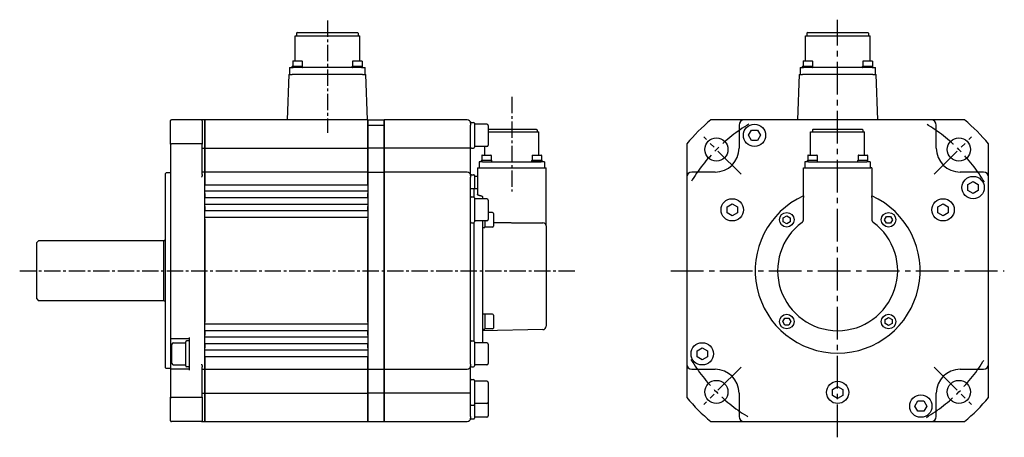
# Model space of a CAD drawing. Header units: millimetres. Extents: x 45099 to 46082, y 16820 to 17064.
# Tile 2 of 2: x 45507 to 46082, y 16820 to 17064. Entities that reach past the tile are written whole.
import ezdxf

# ---------------------------------------------------------------- set-up
doc = ezdxf.new("R2010")
doc.units = ezdxf.units.MM
doc.linetypes.add('CENTER2', pattern=[28.575, 19.05, -3.175, 3.175, -3.175])
doc.layers.add('Center', color=1, linetype='CENTER2')

msp = doc.modelspace()

# ---------------------------------------------------------------- linework, layer by layer
for p, q in [((45669.29, 17056.51), (45668.79, 17056.01)), ((45668.79, 17056.01), (45668.79, 17054.51)), ((45669.29, 17056.51), (45704.29, 17056.51)), ((45704.29, 17056.51), (45704.79, 17056.01)), ((45704.79, 17056.01), (45704.79, 17054.51)), ((45966.95, 17056.51), (45966.45, 17056.01)), ((45966.45, 17056.01), (45966.45, 17054.51)), ((45966.95, 17056.51), (46001.95, 17056.51)), ((46001.95, 17056.51), (46002.45, 17056.01)), ((46002.45, 17056.01), (46002.45, 17054.51)), ((45667.94, 17054.51), (45705.64, 17054.51)), ((45667.94, 17039.86), (45667.94, 17054.51)), ((45705.64, 17039.86), (45705.64, 17054.51)), ((45965.6, 17054.51), (46003.3, 17054.51)), ((45965.6, 17039.86), (45965.6, 17054.51)), ((46003.3, 17039.86), (46003.3, 17054.51)), ((45666.58, 17039.66), (45666.58, 17036.86)), ((45666.78, 17039.86), (45671.88, 17039.86)), ((45672.08, 17039.66), (45672.08, 17036.86)), ((45701.5, 17039.66), (45701.5, 17036.86)), ((45701.7, 17039.86), (45706.8, 17039.86)), ((45707, 17039.66), (45707, 17036.86)), ((45964.24, 17039.66), (45964.24, 17036.86)), ((45964.44, 17039.86), (45969.54, 17039.86)), ((45969.74, 17039.66), (45969.74, 17036.86)), ((45999.16, 17039.66), (45999.16, 17036.86)), ((45999.36, 17039.86), (46004.46, 17039.86)), ((46004.66, 17039.66), (46004.66, 17036.86)), ((45664.79, 17036.01), (45666.79, 17036.01)), ((45664.79, 17036.01), (45664.79, 17032.01)), ((45666.33, 17036.21), (45666.33, 17036.66)), ((45666.53, 17036.86), (45672.13, 17036.86)), ((45706.79, 17036.01), (45666.79, 17036.01)), ((45672.33, 17036.21), (45672.33, 17036.66)), ((45701.25, 17036.21), (45701.25, 17036.66)), ((45701.45, 17036.86), (45707.05, 17036.86)), ((45706.79, 17036.01), (45708.79, 17036.01)), ((45707.25, 17036.21), (45707.25, 17036.66)), ((45708.79, 17032.01), (45708.79, 17036.01)), ((45962.45, 17036.01), (45964.45, 17036.01)), ((45962.45, 17036.01), (45962.45, 17032.01)), ((45963.99, 17036.21), (45963.99, 17036.66)), ((45964.19, 17036.86), (45969.79, 17036.86)), ((46004.45, 17036.01), (45964.45, 17036.01)), ((45969.99, 17036.21), (45969.99, 17036.66)), ((45998.91, 17036.21), (45998.91, 17036.66)), ((45999.11, 17036.86), (46004.71, 17036.86)), ((46004.45, 17036.01), (46006.45, 17036.01)), ((46004.91, 17036.21), (46004.91, 17036.66)), ((46006.45, 17032.01), (46006.45, 17036.01)), ((45664.29, 17032.01), (45663.36, 17005.51)), ((45664.29, 17032.01), (45666.29, 17032.01)), ((45707.29, 17032.01), (45666.29, 17032.01)), ((45707.29, 17032.01), (45709.29, 17032.01)), ((45710.22, 17005.51), (45709.29, 17032.01)), ((45961.95, 17032.01), (45961.02, 17005.51)), ((45961.95, 17032.01), (45963.95, 17032.01)), ((46004.95, 17032.01), (45963.95, 17032.01)), ((46004.95, 17032.01), (46006.95, 17032.01)), ((46007.88, 17005.51), (46006.95, 17032.01)), ((45595.35, 16991.36), (45595.35, 17005.01)), ((45613.35, 17005.51), (45595.85, 17005.51)), ((45615.35, 17005.51), (45613.35, 17005.51)), ((45613.85, 17005.01), (45613.85, 16991.36)), ((45615.35, 17005.51), (45615.35, 17002.51)), ((45615.35, 17002.51), (45615.35, 17005.51)), ((45710.35, 17005.51), (45615.35, 17005.51)), ((45710.35, 17005.51), (45710.35, 17002.51)), ((45710.35, 17002.51), (45710.35, 17005.51)), ((45710.35, 17005.51), (45719.85, 17005.51)), ((45719.85, 17005.51), (45719.85, 17002.51)), ((45768.35, 17005.51), (45719.85, 17005.51)), ((45719.85, 17002.51), (45719.85, 17005.51)), ((45770.85, 17004.01), (45772.05, 17004.01)), ((45929.91, 17005.51), (45910.37, 17005.51)), ((46038.91, 17005.51), (45929.91, 17005.51)), ((46058.44, 17005.51), (46038.91, 17005.51)), ((45615.35, 16989.01), (45615.35, 17002.51)), ((45615.35, 17002.51), (45615.35, 16989.01)), ((45710.35, 16989.01), (45710.35, 17002.51)), ((45710.35, 17002.51), (45719.85, 17002.51)), ((45710.35, 17002.51), (45710.35, 16989.01)), ((45719.85, 16989.01), (45719.85, 17002.51)), ((45719.85, 17002.51), (45719.85, 16989.01)), ((45770.35, 17003.51), (45770.35, 17002.51)), ((45770.35, 16989.01), (45770.35, 17002.51)), ((45772.55, 17003.51), (45772.55, 16989.51)), ((45779.75, 17003.01), (45772.55, 17003.01)), ((45780.55, 17002.21), (45780.55, 16990.81)), ((45780.55, 17000.11), (45808.6, 17000.11)), ((45780.55, 16998.51), (45810.1, 16998.51)), ((45808.6, 17000.11), (45809.1, 16999.61)), ((45809.1, 16999.61), (45809.1, 16998.51)), ((45810.1, 16984.96), (45810.1, 16998.51)), ((45926.91, 17002.51), (45926.91, 16989.01)), ((45932.44, 16996.51), (45934.18, 16999.51)), ((45934.18, 16999.51), (45937.64, 16999.51)), ((45937.64, 16999.51), (45939.37, 16996.51)), ((45968.66, 16998.51), (46000.16, 16998.51)), ((45968.66, 16984.96), (45968.66, 16998.51)), ((45970.16, 17000.11), (45969.66, 16999.61)), ((45969.66, 16999.61), (45969.66, 16998.51)), ((45970.16, 17000.11), (45998.66, 17000.11)), ((45998.66, 17000.11), (45999.16, 16999.61)), ((45999.16, 16999.61), (45999.16, 16998.51)), ((46000.16, 16984.96), (46000.16, 16998.51)), ((46041.91, 16989.01), (46041.91, 17002.51)), ((45934.18, 16993.51), (45932.44, 16996.51)), ((45937.64, 16993.51), (45934.18, 16993.51)), ((45939.37, 16996.51), (45937.64, 16993.51)), ((45595.35, 16991.36), (45595.35, 16878.51)), ((45613.35, 16991.54), (45595.85, 16991.54)), ((45613.85, 16973.67), (45613.85, 16991.36)), ((45613.85, 16989.01), (45615.35, 16989.01)), ((45615.35, 16975.01), (45615.35, 16989.01)), ((45615.35, 16989.01), (45615.35, 16975.01)), ((45615.35, 16989.01), (45710.35, 16989.01)), ((45710.35, 16975.01), (45710.35, 16989.01)), ((45710.35, 16989.01), (45710.35, 16975.01)), ((45719.85, 16989.01), (45710.35, 16989.01)), ((45719.85, 16975.01), (45719.85, 16989.01)), ((45768.35, 16989.01), (45719.85, 16989.01)), ((45719.85, 16989.01), (45719.85, 16975.01)), ((45770.35, 16989.01), (45768.35, 16989.01)), ((45770.35, 16973.01), (45770.35, 16989.01)), ((45770.85, 16989.01), (45772.05, 16989.01)), ((45779.75, 16990.01), (45772.55, 16990.01)), ((45778.6, 16984.96), (45778.6, 16990.01)), ((45896.41, 16991.54), (45896.41, 16972.01)), ((46072.41, 16972.01), (46072.41, 16991.54)), ((45777.3, 16981.11), (45775.3, 16981.11)), ((45775.3, 16981.11), (45775.3, 16977.51)), ((45776.67, 16981.31), (45776.67, 16981.76)), ((45776.87, 16981.96), (45782.47, 16981.96)), ((45776.92, 16984.76), (45776.92, 16981.96)), ((45777.12, 16984.96), (45782.22, 16984.96)), ((45777.3, 16981.11), (45811.4, 16981.11)), ((45782.42, 16984.76), (45782.42, 16981.96)), ((45782.67, 16981.31), (45782.67, 16981.76)), ((45812.03, 16981.76), (45806.03, 16981.76)), ((45806.03, 16981.31), (45806.03, 16981.76)), ((45806.03, 16981.31), (45812.03, 16981.31)), ((45806.23, 16981.96), (45811.83, 16981.96)), ((45811.78, 16984.76), (45806.28, 16984.76)), ((45806.28, 16984.76), (45806.28, 16981.96)), ((45806.48, 16984.96), (45811.58, 16984.96)), ((45813.4, 16981.11), (45811.4, 16981.11)), ((45811.78, 16984.76), (45811.78, 16981.96)), ((45812.03, 16981.31), (45812.03, 16981.76)), ((45813.4, 16981.11), (45813.4, 16977.51)), ((45967.36, 16981.11), (45965.36, 16981.11)), ((45965.36, 16981.11), (45965.36, 16977.51)), ((45966.73, 16981.31), (45966.73, 16981.76)), ((45966.93, 16981.96), (45972.53, 16981.96)), ((45966.98, 16984.76), (45966.98, 16981.96)), ((45967.18, 16984.96), (45972.28, 16984.96)), ((45967.36, 16981.11), (46001.46, 16981.11)), ((45972.48, 16984.76), (45972.48, 16981.96)), ((45972.73, 16981.31), (45972.73, 16981.76)), ((45996.09, 16981.31), (45996.09, 16981.76)), ((45996.29, 16981.96), (46001.89, 16981.96)), ((45996.34, 16984.76), (45996.34, 16981.96)), ((45996.54, 16984.96), (46001.64, 16984.96)), ((46003.46, 16981.11), (46001.46, 16981.11)), ((46001.84, 16984.76), (46001.84, 16981.96)), ((46002.09, 16981.31), (46002.09, 16981.76)), ((46003.46, 16981.11), (46003.46, 16977.51)), ((45774.35, 16977.51), (45776.38, 16977.51)), ((45774.35, 16977.51), (45774.35, 16962.06)), ((45776.38, 16977.51), (45812.38, 16977.51)), ((45812.38, 16977.51), (45814.35, 16977.51)), ((45814.35, 16946.99), (45814.35, 16977.51)), ((45964.44, 16977.51), (45964.44, 16977.51)), ((45964.44, 16961.24), (45964.44, 16977.51)), ((45964.44, 16977.51), (45965.07, 16977.51)), ((45965.07, 16977.51), (45967.07, 16977.51)), ((45967.07, 16977.51), (46001.74, 16977.51)), ((46001.74, 16977.51), (46003.74, 16977.51)), ((46004.37, 16977.51), (46003.74, 16977.51)), ((46004.37, 16977.51), (46004.37, 16977.51)), ((46004.37, 16977.51), (46004.37, 16961.24)), ((45592.35, 16974.16), (45592.85, 16974.66)), ((45592.35, 16860.86), (45592.35, 16974.16)), ((45595.35, 16974.66), (45592.85, 16974.66)), ((45615.35, 16975.01), (45613.85, 16975.01)), ((45615.35, 16975.01), (45615.35, 16972.01)), ((45615.35, 16972.01), (45615.35, 16975.01)), ((45710.35, 16975.01), (45615.35, 16975.01)), ((45615.35, 16863.01), (45615.35, 16972.01)), ((45615.35, 16972.01), (45615.35, 16967.49)), ((45710.35, 16975.01), (45710.35, 16972.01)), ((45710.35, 16972.01), (45710.35, 16975.01)), ((45710.35, 16975.01), (45719.85, 16975.01)), ((45710.35, 16967.49), (45710.35, 16972.01)), ((45710.35, 16972.01), (45710.35, 16863.01)), ((45719.85, 16975.01), (45719.85, 16972.01)), ((45768.35, 16975.01), (45719.85, 16975.01)), ((45719.85, 16972.01), (45719.85, 16975.01)), ((45719.85, 16863.01), (45719.85, 16972.01)), ((45719.85, 16972.01), (45719.85, 16863.01)), ((45770.35, 16973.01), (45770.35, 16972.01)), ((45770.35, 16863.01), (45770.35, 16972.01)), ((45770.85, 16973.51), (45772.05, 16973.51)), ((45772.55, 16973.01), (45772.55, 16965.51)), ((45774.35, 16972.51), (45772.55, 16972.51)), ((45896.41, 16972.01), (45896.41, 16863.01)), ((45912.91, 16975.01), (45899.41, 16975.01)), ((46069.41, 16975.01), (46055.91, 16975.01)), ((46060.41, 16967.74), (46063.41, 16969.47)), ((46063.41, 16969.47), (46066.41, 16967.74)), ((46072.41, 16863.01), (46072.41, 16972.01)), ((45710.35, 16967.49), (45615.35, 16967.49)), ((45710.35, 16963.88), (45615.35, 16963.88)), ((45770.35, 16965.41), (45772.35, 16965.41)), ((45772.35, 16965.51), (45774.35, 16965.54)), ((45772.35, 16960.41), (45772.35, 16965.51)), ((46060.41, 16964.28), (46060.41, 16967.74)), ((46063.41, 16962.55), (46060.41, 16964.28)), ((46066.41, 16964.28), (46063.41, 16962.55)), ((46066.41, 16967.74), (46066.41, 16964.28)), ((45615.35, 16962.53), (45615.35, 16959.99)), ((45710.35, 16959.99), (45615.35, 16959.99)), ((45710.35, 16959.99), (45710.35, 16962.53)), ((45770.85, 16960.51), (45772.05, 16960.51)), ((45772.55, 16960.01), (45772.55, 16946.01)), ((45779.75, 16959.51), (45772.55, 16959.51)), ((45777.35, 16960.14), (45777.35, 16959.51)), ((45780.55, 16958.71), (45780.55, 16947.31)), ((45964.44, 16961.24), (45964.44, 16961.24)), ((45964.46, 16947.3), (45964.46, 16960.14)), ((46004.36, 16960.14), (46004.36, 16947.3)), ((46004.37, 16961.24), (46004.37, 16961.24)), ((45710.35, 16956.09), (45615.35, 16956.09)), ((45615.35, 16955.03), (45615.35, 16952.49)), ((45710.35, 16952.49), (45615.35, 16952.49)), ((45710.35, 16952.49), (45710.35, 16955.03)), ((45919.92, 16954.74), (45922.92, 16956.47)), ((45919.92, 16951.28), (45919.92, 16954.74)), ((45922.92, 16956.47), (45925.92, 16954.74)), ((45925.92, 16954.74), (45925.92, 16951.28)), ((46042.9, 16954.74), (46045.9, 16956.47)), ((46042.9, 16951.28), (46042.9, 16954.74)), ((46045.9, 16956.47), (46048.9, 16954.74)), ((46048.9, 16954.74), (46048.9, 16951.28)), ((45710.35, 16948.51), (45615.35, 16948.51)), ((45615.35, 16947.53), (45615.35, 16887.49)), ((45710.35, 16887.49), (45710.35, 16947.53)), ((45779.75, 16946.51), (45772.55, 16946.51)), ((45777.35, 16946.51), (45777.35, 16875.51)), ((45778.7, 16946.51), (45778.7, 16942.96)), ((45783.2, 16951.46), (45780.55, 16951.46)), ((45783.7, 16950.96), (45783.7, 16943.46)), ((45814.35, 16943.75), (45814.35, 16946.99)), ((45922.92, 16949.55), (45919.92, 16951.28)), ((45925.92, 16951.28), (45922.92, 16949.55)), ((45952.71, 16948.36), (45954.71, 16949.52)), ((45952.71, 16946.05), (45952.71, 16948.36)), ((45954.71, 16949.52), (45956.71, 16948.36)), ((45956.71, 16948.36), (45956.71, 16946.05)), ((46011.8, 16947.21), (46012.95, 16949.21)), ((46012.95, 16945.21), (46011.8, 16947.21)), ((46012.95, 16949.21), (46015.26, 16949.21)), ((46015.26, 16949.21), (46016.42, 16947.21)), ((46016.42, 16947.21), (46015.26, 16945.21)), ((46045.9, 16949.55), (46042.9, 16951.28)), ((46048.9, 16951.28), (46045.9, 16949.55)), ((45770.85, 16945.51), (45772.05, 16945.51)), ((45772.35, 16876.41), (45772.35, 16945.61)), ((45777.65, 16942.71), (45778.4, 16942.71)), ((45783.2, 16942.96), (45778.7, 16942.96)), ((45814.35, 16943.75), (45814.35, 16885.12)), ((45954.71, 16944.9), (45952.71, 16946.05)), ((45956.71, 16946.05), (45954.71, 16944.9)), ((46015.26, 16945.21), (46012.95, 16945.21)), ((45517.35, 16934.01), (45518.35, 16935.01)), ((45591.35, 16935.01), (45518.35, 16935.01)), ((45591.35, 16900.01), (45591.35, 16935.01)), ((45517.35, 16901.01), (45517.35, 16934.01)), ((45517.35, 16901.01), (45518.35, 16900.01)), ((45591.35, 16900.01), (45518.35, 16900.01)), ((45777.65, 16892.31), (45778.4, 16892.31)), ((45778.7, 16892.06), (45778.7, 16883.56)), ((45783.2, 16892.06), (45778.7, 16892.06)), ((45783.7, 16891.56), (45783.7, 16884.06)), ((45952.4, 16887.81), (45953.55, 16889.81)), ((45953.55, 16889.81), (45955.86, 16889.81)), ((45955.86, 16889.81), (45957.02, 16887.81)), ((46012.11, 16888.97), (46014.11, 16890.12)), ((46014.11, 16890.12), (46016.11, 16888.97)), ((45615.35, 16886.5), (45710.35, 16886.5)), ((45777.65, 16883.31), (45778.4, 16883.31)), ((45783.2, 16883.56), (45778.7, 16883.56)), ((45953.55, 16885.81), (45952.4, 16887.81)), ((45955.86, 16885.81), (45953.55, 16885.81)), ((45957.02, 16887.81), (45955.86, 16885.81)), ((46012.11, 16886.66), (46012.11, 16888.97)), ((46014.11, 16885.5), (46012.11, 16886.66)), ((46016.11, 16886.66), (46014.11, 16885.5)), ((46016.11, 16888.97), (46016.11, 16886.66)), ((45595.35, 16878.51), (45595.35, 16859.51)), ((45595.85, 16878.01), (45606.35, 16878.01)), ((45606.35, 16859.51), (45606.35, 16878.51)), ((45615.35, 16882.53), (45615.35, 16879.99)), ((45615.35, 16882.53), (45710.35, 16882.53)), ((45615.35, 16878.93), (45710.35, 16878.93)), ((45710.35, 16879.99), (45710.35, 16882.53)), ((45812.38, 16883.12), (45777.35, 16882.51)), ((45596.15, 16863.31), (45596.15, 16874.71)), ((45596.95, 16875.51), (45604.15, 16875.51)), ((45604.15, 16862.01), (45604.15, 16876.01)), ((45605.85, 16876.51), (45604.65, 16876.51)), ((45615.35, 16875.03), (45615.35, 16872.49)), ((45615.35, 16875.03), (45710.35, 16875.03)), ((45710.35, 16872.49), (45710.35, 16875.03)), ((45770.85, 16876.51), (45772.05, 16876.51)), ((45772.55, 16876.01), (45772.55, 16862.01)), ((45779.75, 16875.51), (45772.55, 16875.51)), ((45780.55, 16874.71), (45780.55, 16863.31)), ((45902.41, 16870.74), (45905.41, 16872.47)), ((45905.41, 16872.47), (45908.41, 16870.74)), ((45615.35, 16871.42), (45710.35, 16871.42)), ((45615.35, 16867.53), (45615.35, 16863.01)), ((45615.35, 16867.53), (45710.35, 16867.53)), ((45710.35, 16863.01), (45710.35, 16867.53)), ((45902.41, 16867.28), (45902.41, 16870.74)), ((45905.41, 16865.55), (45902.41, 16867.28)), ((45908.41, 16867.28), (45905.41, 16865.55)), ((45908.41, 16870.74), (45908.41, 16867.28)), ((45592.35, 16860.86), (45592.85, 16860.36)), ((45595.35, 16860.36), (45592.85, 16860.36)), ((45596.95, 16862.51), (45604.15, 16862.51)), ((45605.85, 16861.51), (45604.65, 16861.51)), ((45613.85, 16843.66), (45613.85, 16861.35)), ((45615.35, 16863.01), (45615.35, 16860.01)), ((45615.35, 16860.01), (45615.35, 16863.01)), ((45710.35, 16863.01), (45710.35, 16860.01)), ((45710.35, 16860.01), (45710.35, 16863.01)), ((45719.85, 16863.01), (45719.85, 16860.01)), ((45719.85, 16860.01), (45719.85, 16863.01)), ((45770.35, 16863.01), (45770.35, 16862.01)), ((45770.35, 16846.01), (45770.35, 16862.01)), ((45770.85, 16861.51), (45772.05, 16861.51)), ((45779.75, 16862.51), (45772.55, 16862.51)), ((45896.41, 16863.01), (45896.41, 16843.48)), ((46072.41, 16843.48), (46072.41, 16863.01)), ((45595.35, 16859.51), (45595.35, 16843.66)), ((45606.35, 16860.01), (45595.85, 16860.01)), ((45613.85, 16860.01), (45615.35, 16860.01)), ((45615.35, 16846.01), (45615.35, 16860.01)), ((45615.35, 16860.01), (45710.35, 16860.01)), ((45615.35, 16860.01), (45615.35, 16846.01)), ((45710.35, 16846.01), (45710.35, 16860.01)), ((45710.35, 16860.01), (45719.85, 16860.01)), ((45710.35, 16860.01), (45710.35, 16846.01)), ((45719.85, 16846.01), (45719.85, 16860.01)), ((45719.85, 16860.01), (45768.35, 16860.01)), ((45719.85, 16860.01), (45719.85, 16846.01)), ((45899.41, 16860.01), (45912.91, 16860.01)), ((46055.91, 16860.01), (46069.41, 16860.01)), ((45770.85, 16854.01), (45772.05, 16854.01)), ((45772.55, 16853.51), (45772.55, 16839.51)), ((45779.75, 16853.01), (45772.55, 16853.01)), ((45780.55, 16852.21), (45780.55, 16840.81)), ((45981.41, 16848.24), (45984.41, 16849.97)), ((45984.41, 16849.97), (45987.41, 16848.24)), ((45595.35, 16830.01), (45595.35, 16843.66)), ((45613.35, 16843.48), (45595.85, 16843.48)), ((45613.85, 16846.01), (45615.35, 16846.01)), ((45613.85, 16843.66), (45613.85, 16830.01)), ((45615.35, 16832.51), (45615.35, 16846.01)), ((45615.35, 16846.01), (45615.35, 16832.51)), ((45615.35, 16846.01), (45710.35, 16846.01)), ((45710.35, 16832.51), (45710.35, 16846.01)), ((45710.35, 16846.01), (45710.35, 16832.51)), ((45719.85, 16846.01), (45710.35, 16846.01)), ((45719.85, 16832.51), (45719.85, 16846.01)), ((45768.35, 16846.01), (45719.85, 16846.01)), ((45719.85, 16846.01), (45719.85, 16832.51)), ((45770.35, 16846.01), (45768.35, 16846.01)), ((45770.35, 16832.51), (45770.35, 16846.01)), ((45926.91, 16846.01), (45926.91, 16832.51)), ((45981.41, 16844.78), (45981.41, 16848.24)), ((45984.41, 16843.05), (45981.41, 16844.78)), ((45987.41, 16844.78), (45984.41, 16843.05)), ((45987.41, 16848.24), (45987.41, 16844.78)), ((46041.91, 16832.51), (46041.91, 16846.01)), ((45770.85, 16839.01), (45772.05, 16839.01)), ((45779.75, 16840.01), (45772.55, 16840.01)), ((45772.55, 16839.51), (45772.55, 16831.51)), ((45780.55, 16840.81), (45780.55, 16832.81)), ((46029.44, 16838.51), (46031.18, 16841.51)), ((46031.18, 16835.51), (46029.44, 16838.51)), ((46031.18, 16841.51), (46034.64, 16841.51)), ((46034.64, 16841.51), (46036.37, 16838.51)), ((46036.37, 16838.51), (46034.64, 16835.51)), ((45615.35, 16832.51), (45615.35, 16829.51)), ((45615.35, 16829.51), (45615.35, 16832.51)), ((45710.35, 16832.51), (45710.35, 16829.51)), ((45710.35, 16829.51), (45710.35, 16832.51)), ((45719.85, 16832.51), (45719.85, 16829.51)), ((45719.85, 16829.51), (45719.85, 16832.51)), ((45770.35, 16832.51), (45770.35, 16831.51)), ((45779.75, 16832.01), (45772.55, 16832.01)), ((46034.64, 16835.51), (46031.18, 16835.51)), ((45613.35, 16829.51), (45595.85, 16829.51)), ((45613.35, 16829.51), (45615.35, 16829.51)), ((45615.35, 16829.51), (45710.35, 16829.51)), ((45710.35, 16829.51), (45719.85, 16829.51)), ((45719.85, 16829.51), (45768.35, 16829.51)), ((45770.85, 16831.01), (45772.05, 16831.01)), ((45910.37, 16829.51), (45929.91, 16829.51)), ((45929.91, 16829.51), (46038.91, 16829.51)), ((46038.91, 16829.51), (46058.44, 16829.51))]:
    msp.add_line(p, q)
at = {"flags": 128}
for points in [[(45595.35, 17005.01), (45595.35, 17005.04), (45595.35, 17005.07), (45595.36, 17005.1), (45595.36, 17005.14), (45595.37, 17005.17), (45595.38, 17005.2), (45595.4, 17005.23), (45595.41, 17005.25), (45595.43, 17005.28), (45595.45, 17005.31), (45595.47, 17005.33), (45595.49, 17005.36), (45595.51, 17005.38), (45595.54, 17005.4), (45595.56, 17005.42), (45595.59, 17005.44), (45595.62, 17005.46), (45595.65, 17005.47), (45595.68, 17005.48), (45595.71, 17005.49), (45595.75, 17005.5), (45595.78, 17005.51), (45595.81, 17005.51), (45595.85, 17005.51)], [(45613.85, 17005.01), (45613.85, 17005.04), (45613.84, 17005.07), (45613.84, 17005.1), (45613.83, 17005.14), (45613.82, 17005.17), (45613.81, 17005.2), (45613.8, 17005.23), (45613.78, 17005.25), (45613.77, 17005.28), (45613.75, 17005.31), (45613.73, 17005.33), (45613.71, 17005.36), (45613.68, 17005.38), (45613.66, 17005.4), (45613.63, 17005.42), (45613.6, 17005.44), (45613.57, 17005.46), (45613.54, 17005.47), (45613.51, 17005.48), (45613.48, 17005.49), (45613.45, 17005.5), (45613.41, 17005.51), (45613.38, 17005.51), (45613.35, 17005.51)], [(45595.35, 16991.36), (45595.35, 16991.37), (45595.35, 16991.38), (45595.36, 16991.4), (45595.36, 16991.41), (45595.37, 16991.42), (45595.38, 16991.43), (45595.4, 16991.44), (45595.41, 16991.45), (45595.43, 16991.46), (45595.45, 16991.47), (45595.47, 16991.48), (45595.49, 16991.49), (45595.51, 16991.5), (45595.54, 16991.5), (45595.56, 16991.51), (45595.59, 16991.52), (45595.62, 16991.52), (45595.65, 16991.53), (45595.68, 16991.53), (45595.71, 16991.54), (45595.75, 16991.54), (45595.78, 16991.54), (45595.81, 16991.54), (45595.85, 16991.54)], [(45613.85, 16991.36), (45613.85, 16991.37), (45613.84, 16991.38), (45613.84, 16991.4), (45613.83, 16991.41), (45613.82, 16991.42), (45613.81, 16991.43), (45613.8, 16991.44), (45613.78, 16991.45), (45613.77, 16991.46), (45613.75, 16991.47), (45613.73, 16991.48), (45613.71, 16991.49), (45613.68, 16991.5), (45613.66, 16991.5), (45613.63, 16991.51), (45613.6, 16991.52), (45613.57, 16991.52), (45613.54, 16991.53), (45613.51, 16991.53), (45613.48, 16991.54), (45613.45, 16991.54), (45613.41, 16991.54), (45613.38, 16991.54), (45613.35, 16991.54)], [(45613.85, 16973.67), (45613.85, 16973.61), (45613.84, 16973.54), (45613.83, 16973.48), (45613.82, 16973.41), (45613.81, 16973.35), (45613.8, 16973.28), (45613.78, 16973.21), (45613.76, 16973.14), (45613.74, 16973.07), (45613.72, 16973), (45613.7, 16972.93), (45613.68, 16972.86), (45613.65, 16972.79), (45613.63, 16972.72), (45613.6, 16972.65), (45613.57, 16972.57), (45613.55, 16972.5), (45613.52, 16972.43), (45613.49, 16972.36), (45613.46, 16972.29), (45613.43, 16972.22), (45613.4, 16972.15), (45613.38, 16972.08), (45613.35, 16972.01)], [(45776.33, 16961.24), (45776.2, 16961.24), (45776.07, 16961.24), (45775.93, 16961.25), (45775.8, 16961.26), (45775.67, 16961.28), (45775.54, 16961.3), (45775.42, 16961.32), (45775.31, 16961.35), (45775.19, 16961.38), (45775.09, 16961.41), (45774.99, 16961.45), (45774.9, 16961.49), (45774.82, 16961.53), (45774.74, 16961.57), (45774.67, 16961.61), (45774.6, 16961.66), (45774.54, 16961.71), (45774.49, 16961.76), (45774.45, 16961.81), (45774.41, 16961.86), (45774.38, 16961.91), (45774.36, 16961.96), (45774.35, 16962.01), (45774.35, 16962.06)], [(45776.33, 16961.24), (45776.33, 16961.24), (45776.33, 16961.24), (45776.34, 16961.24), (45776.34, 16961.24), (45776.34, 16961.24), (45776.34, 16961.24), (45776.35, 16961.24), (45776.35, 16961.24), (45776.35, 16961.24), (45776.35, 16961.24), (45776.35, 16961.24), (45776.36, 16961.24), (45776.36, 16961.24), (45776.36, 16961.24), (45776.36, 16961.24), (45776.36, 16961.24), (45776.37, 16961.24), (45776.37, 16961.24), (45776.37, 16961.24), (45776.37, 16961.24), (45776.38, 16961.24), (45776.38, 16961.24), (45776.38, 16961.24), (45776.38, 16961.24)], [(45776.38, 16961.24), (45776.45, 16961.23), (45776.52, 16961.22), (45776.58, 16961.21), (45776.65, 16961.19), (45776.71, 16961.17), (45776.77, 16961.14), (45776.83, 16961.1), (45776.88, 16961.07), (45776.94, 16961.03), (45776.99, 16960.98), (45777.04, 16960.94), (45777.08, 16960.89), (45777.12, 16960.84), (45777.16, 16960.78), (45777.2, 16960.72), (45777.23, 16960.66), (45777.26, 16960.6), (45777.28, 16960.54), (45777.3, 16960.48), (45777.32, 16960.41), (45777.33, 16960.34), (45777.34, 16960.28), (45777.35, 16960.21), (45777.35, 16960.14)], [(45964.44, 16961.24), (45964.44, 16961.23), (45964.45, 16961.22), (45964.45, 16961.21), (45964.45, 16961.19), (45964.45, 16961.17), (45964.45, 16961.14), (45964.45, 16961.1), (45964.45, 16961.07), (45964.45, 16961.03), (45964.45, 16960.98), (45964.45, 16960.94), (45964.46, 16960.89), (45964.46, 16960.84), (45964.46, 16960.78), (45964.46, 16960.72), (45964.46, 16960.66), (45964.46, 16960.6), (45964.46, 16960.54), (45964.46, 16960.48), (45964.46, 16960.41), (45964.46, 16960.34), (45964.46, 16960.28), (45964.46, 16960.21), (45964.46, 16960.14)], [(46004.36, 16960.14), (46004.36, 16960.21), (46004.36, 16960.28), (46004.36, 16960.34), (46004.36, 16960.41), (46004.36, 16960.48), (46004.36, 16960.54), (46004.36, 16960.6), (46004.36, 16960.66), (46004.36, 16960.72), (46004.36, 16960.78), (46004.36, 16960.84), (46004.36, 16960.89), (46004.36, 16960.94), (46004.36, 16960.98), (46004.36, 16961.03), (46004.36, 16961.07), (46004.36, 16961.1), (46004.37, 16961.14), (46004.37, 16961.17), (46004.37, 16961.19), (46004.37, 16961.21), (46004.37, 16961.22), (46004.37, 16961.23), (46004.37, 16961.24)], [(45963.65, 16945.69), (45963.71, 16945.73), (45963.77, 16945.78), (45963.83, 16945.84), (45963.88, 16945.89), (45963.94, 16945.95), (45963.99, 16946.01), (45964.04, 16946.07), (45964.08, 16946.13), (45964.13, 16946.19), (45964.17, 16946.26), (45964.21, 16946.33), (45964.24, 16946.39), (45964.28, 16946.46), (45964.31, 16946.54), (45964.34, 16946.61), (45964.36, 16946.68), (45964.39, 16946.76), (45964.41, 16946.83), (45964.42, 16946.91), (45964.44, 16946.99), (45964.45, 16947.06), (45964.45, 16947.14), (45964.46, 16947.22), (45964.46, 16947.3)], [(46004.36, 16947.3), (46004.36, 16947.22), (46004.36, 16947.14), (46004.37, 16947.06), (46004.38, 16946.99), (46004.39, 16946.91), (46004.41, 16946.83), (46004.43, 16946.76), (46004.45, 16946.68), (46004.48, 16946.61), (46004.5, 16946.54), (46004.54, 16946.47), (46004.57, 16946.4), (46004.61, 16946.33), (46004.65, 16946.26), (46004.69, 16946.19), (46004.73, 16946.13), (46004.78, 16946.07), (46004.83, 16946.01), (46004.88, 16945.95), (46004.93, 16945.89), (46004.99, 16945.84), (46005.05, 16945.78), (46005.11, 16945.73), (46005.17, 16945.69)], [(45783.7, 16945.63), (45784.2, 16945.62), (45784.7, 16945.62), (45785.21, 16945.62), (45785.71, 16945.61), (45786.21, 16945.61), (45786.72, 16945.6), (45787.22, 16945.6), (45787.72, 16945.59), (45788.23, 16945.59), (45788.73, 16945.58), (45789.23, 16945.58), (45789.74, 16945.57), (45790.24, 16945.57), (45790.74, 16945.56), (45791.25, 16945.56), (45791.75, 16945.56), (45792.25, 16945.55), (45792.76, 16945.55), (45793.26, 16945.54), (45793.76, 16945.54), (45794.27, 16945.53), (45794.77, 16945.53), (45795.27, 16945.52), (45795.78, 16945.52), (45796.28, 16945.51), (45796.78, 16945.51), (45797.28, 16945.51), (45797.79, 16945.5), (45798.29, 16945.5), (45798.79, 16945.49), (45799.3, 16945.49), (45799.8, 16945.48), (45800.3, 16945.48), (45800.81, 16945.47), (45801.31, 16945.47), (45801.81, 16945.46), (45802.32, 16945.46), (45802.82, 16945.45), (45803.32, 16945.45), (45803.83, 16945.45), (45804.33, 16945.44), (45804.83, 16945.44), (45805.34, 16945.43), (45805.84, 16945.43), (45806.34, 16945.42), (45806.85, 16945.42), (45807.35, 16945.41), (45807.85, 16945.41), (45808.36, 16945.4), (45808.86, 16945.4), (45809.36, 16945.39), (45809.87, 16945.39), (45810.37, 16945.39), (45810.87, 16945.38), (45811.38, 16945.38), (45811.88, 16945.37), (45812.38, 16945.37)], [(45613.35, 16863.01), (45613.38, 16862.94), (45613.4, 16862.87), (45613.43, 16862.8), (45613.46, 16862.73), (45613.49, 16862.66), (45613.52, 16862.59), (45613.55, 16862.52), (45613.57, 16862.44), (45613.6, 16862.37), (45613.63, 16862.3), (45613.65, 16862.23), (45613.68, 16862.16), (45613.7, 16862.09), (45613.72, 16862.02), (45613.74, 16861.95), (45613.76, 16861.88), (45613.78, 16861.81), (45613.8, 16861.74), (45613.81, 16861.67), (45613.82, 16861.61), (45613.83, 16861.54), (45613.84, 16861.48), (45613.85, 16861.41), (45613.85, 16861.35)], [(45595.35, 16843.66), (45595.35, 16843.65), (45595.35, 16843.64), (45595.36, 16843.62), (45595.36, 16843.61), (45595.37, 16843.6), (45595.38, 16843.59), (45595.4, 16843.58), (45595.41, 16843.57), (45595.43, 16843.56), (45595.45, 16843.55), (45595.47, 16843.54), (45595.49, 16843.53), (45595.51, 16843.52), (45595.54, 16843.52), (45595.56, 16843.51), (45595.59, 16843.5), (45595.62, 16843.5), (45595.65, 16843.49), (45595.68, 16843.49), (45595.71, 16843.48), (45595.75, 16843.48), (45595.78, 16843.48), (45595.81, 16843.48), (45595.85, 16843.48)], [(45613.85, 16843.66), (45613.85, 16843.65), (45613.84, 16843.64), (45613.84, 16843.62), (45613.83, 16843.61), (45613.82, 16843.6), (45613.81, 16843.59), (45613.8, 16843.58), (45613.78, 16843.57), (45613.77, 16843.56), (45613.75, 16843.55), (45613.73, 16843.54), (45613.71, 16843.53), (45613.68, 16843.52), (45613.66, 16843.52), (45613.63, 16843.51), (45613.6, 16843.5), (45613.57, 16843.5), (45613.54, 16843.49), (45613.51, 16843.49), (45613.48, 16843.48), (45613.45, 16843.48), (45613.41, 16843.48), (45613.38, 16843.48), (45613.35, 16843.48)], [(45595.35, 16830.01), (45595.35, 16829.98), (45595.35, 16829.95), (45595.36, 16829.91), (45595.36, 16829.88), (45595.37, 16829.85), (45595.38, 16829.82), (45595.4, 16829.79), (45595.41, 16829.76), (45595.43, 16829.74), (45595.45, 16829.71), (45595.47, 16829.69), (45595.49, 16829.66), (45595.51, 16829.64), (45595.54, 16829.62), (45595.56, 16829.6), (45595.59, 16829.58), (45595.62, 16829.56), (45595.65, 16829.55), (45595.68, 16829.54), (45595.71, 16829.53), (45595.75, 16829.52), (45595.78, 16829.51), (45595.81, 16829.51), (45595.85, 16829.51)], [(45613.85, 16830.01), (45613.85, 16829.98), (45613.84, 16829.95), (45613.84, 16829.91), (45613.83, 16829.88), (45613.82, 16829.85), (45613.81, 16829.82), (45613.8, 16829.79), (45613.78, 16829.76), (45613.77, 16829.74), (45613.75, 16829.71), (45613.73, 16829.69), (45613.71, 16829.66), (45613.68, 16829.64), (45613.66, 16829.62), (45613.63, 16829.6), (45613.6, 16829.58), (45613.57, 16829.56), (45613.54, 16829.55), (45613.51, 16829.54), (45613.48, 16829.53), (45613.45, 16829.52), (45613.41, 16829.51), (45613.38, 16829.51), (45613.35, 16829.51)]]:
    msp.add_lwpolyline(points, dxfattribs=at)
for centre, radius in [((45935.91, 16996.51), 6.5), ((45913.7, 16988.22), 6.75), ((46055.12, 16988.22), 6.75), ((46063.41, 16966.01), 6.5), ((45922.92, 16953.01), 6.5), ((46045.9, 16953.01), 6.5), ((45954.71, 16947.21), 4.25), ((46014.11, 16947.21), 4.25), ((45954.71, 16887.81), 4.25), ((46014.11, 16887.81), 4.25), ((45905.41, 16869.01), 6.5), ((45913.7, 16846.8), 6.75), ((45984.41, 16846.51), 6.5), ((46055.12, 16846.8), 6.75), ((46032.91, 16838.51), 6.5)]:
    msp.add_circle(centre, radius)
for centre, radius, start, end in [((45666.78, 17039.66), 0.2, 90, 180), ((45671.88, 17039.66), 0.2, 0, 90), ((45701.7, 17039.66), 0.2, 90, 180), ((45706.8, 17039.66), 0.2, 0, 90), ((45964.44, 17039.66), 0.2, 90, 180), ((45969.54, 17039.66), 0.2, 0, 90), ((45999.36, 17039.66), 0.2, 90, 180), ((46004.46, 17039.66), 0.2, 0, 90), ((45666.53, 17036.66), 0.2, 90, 180), ((45666.53, 17036.21), 0.2, 180, 270), ((45672.13, 17036.66), 0.2, 0, 90), ((45672.13, 17036.21), 0.2, 270, 0), ((45701.45, 17036.66), 0.2, 90, 180), ((45701.45, 17036.21), 0.2, 180, 270), ((45707.05, 17036.66), 0.2, 0, 90), ((45707.05, 17036.21), 0.2, 270, 0), ((45964.19, 17036.66), 0.2, 90, 180), ((45964.19, 17036.21), 0.2, 180, 270), ((45969.79, 17036.66), 0.2, 0, 90), ((45969.79, 17036.21), 0.2, 270, 0), ((45999.11, 17036.66), 0.2, 90, 180), ((45999.11, 17036.21), 0.2, 180, 270), ((46004.71, 17036.66), 0.2, 0, 90), ((46004.71, 17036.21), 0.2, 270, 0), ((45768.35, 17003.51), 2, 0, 90), ((45770.85, 17003.51), 0.5, 90, 180), ((45772.05, 17003.51), 0.5, 0, 90), ((45984.41, 16917.51), 115, 130.07366, 139.92634), ((45929.91, 17002.51), 3, 90, 180), ((46038.91, 17002.51), 3, 0, 90), ((45984.41, 16917.51), 115, 40.07366, 49.92634), ((45779.75, 17002.21), 0.8, 0, 90), ((45770.85, 16989.51), 0.5, 180, 270), ((45772.05, 16989.51), 0.5, 270, 0), ((45779.75, 16990.81), 0.8, 270, 0), ((45912.91, 16989.01), 14, 270, 0), ((46055.91, 16989.01), 14, 180, 270), ((45776.87, 16981.76), 0.2, 90, 180), ((45776.87, 16981.31), 0.2, 180, 270), ((45777.12, 16984.76), 0.2, 90, 180), ((45782.22, 16984.76), 0.2, 0, 90), ((45782.47, 16981.76), 0.2, 0, 90), ((45782.47, 16981.31), 0.2, 270, 0), ((45806.23, 16981.76), 0.2, 90, 180), ((45806.23, 16981.31), 0.2, 180, 270), ((45806.48, 16984.76), 0.2, 90, 180), ((45811.58, 16984.76), 0.2, 0, 90), ((45811.83, 16981.76), 0.2, 0, 90), ((45811.83, 16981.31), 0.2, 270, 0), ((45966.93, 16981.76), 0.2, 90, 180), ((45966.93, 16981.31), 0.2, 180, 270), ((45967.18, 16984.76), 0.2, 90, 180), ((45972.28, 16984.76), 0.2, 0, 90), ((45972.53, 16981.76), 0.2, 0, 90), ((45972.53, 16981.31), 0.2, 270, 0), ((45996.29, 16981.76), 0.2, 90, 180), ((45996.29, 16981.31), 0.2, 180, 270), ((45996.54, 16984.76), 0.2, 90, 180), ((46001.64, 16984.76), 0.2, 0, 90), ((46001.89, 16981.76), 0.2, 0, 90), ((46001.89, 16981.31), 0.2, 270, 0), ((45768.35, 16973.01), 2, 0, 90), ((45770.85, 16973.01), 0.5, 90, 180), ((45772.05, 16973.01), 0.5, 0, 90), ((45899.41, 16972.01), 3, 90, 180), ((46069.41, 16972.01), 3, 0, 90), ((45770.85, 16960.01), 0.5, 90, 180), ((45772.05, 16960.01), 0.5, 0, 90), ((45779.75, 16958.71), 0.8, 0, 90), ((45984.41, 16917.51), 48.07, 114.54011, 65.45989), ((45779.75, 16947.31), 0.8, 270, 0), ((45783.2, 16950.96), 0.5, 0, 90), ((45770.85, 16946.01), 0.5, 180, 270), ((45772.05, 16946.01), 0.5, 270, 0), ((45777.65, 16943.01), 0.3, 180, 270), ((45778.4, 16943.01), 0.3, 270, 0), ((45783.2, 16943.46), 0.5, 270, 0), ((45984.41, 16917.51), 35, 126.38271, 53.61729), ((45591.35, 16936.01), 1, 270, 0), ((45591.35, 16899.01), 1, 0, 90), ((45777.65, 16892.01), 0.3, 90, 180), ((45778.4, 16892.01), 0.3, 0, 90), ((45783.2, 16891.56), 0.5, 0, 90), ((45777.65, 16883.61), 0.3, 180, 270), ((45778.4, 16883.61), 0.3, 270, 0), ((45783.2, 16884.06), 0.5, 270, 0), ((45812.35, 16885.12), 2, 271, 0), ((45595.85, 16878.51), 0.5, 180, 270), ((45596.95, 16874.71), 0.8, 90, 180), ((45604.65, 16876.01), 0.5, 90, 180), ((45605.85, 16876.01), 0.5, 0, 90), ((45770.85, 16876.01), 0.5, 90, 180), ((45772.05, 16876.01), 0.5, 0, 90), ((45779.75, 16874.71), 0.8, 0, 90), ((45596.95, 16863.31), 0.8, 180, 270), ((45604.65, 16862.01), 0.5, 180, 270), ((45605.85, 16862.01), 0.5, 270, 0), ((45768.35, 16862.01), 2, 270, 0), ((45770.85, 16862.01), 0.5, 180, 270), ((45772.05, 16862.01), 0.5, 270, 0), ((45779.75, 16863.31), 0.8, 270, 0), ((45899.41, 16863.01), 3, 180, 270), ((46069.41, 16863.01), 3, 270, 0), ((45595.85, 16859.51), 0.5, 90, 180), ((45912.91, 16846.01), 14, 0, 90), ((46055.91, 16846.01), 14, 90, 180), ((45770.85, 16853.51), 0.5, 90, 180), ((45772.05, 16853.51), 0.5, 0, 90), ((45779.75, 16852.21), 0.8, 0, 90), ((45984.41, 16917.51), 115, 220.07366, 229.92634), ((45984.41, 16917.51), 115, 310.07366, 319.92634), ((45770.85, 16839.51), 0.5, 180, 270), ((45772.05, 16839.51), 0.5, 270, 0), ((45779.75, 16840.81), 0.8, 270, 0), ((45779.75, 16832.81), 0.8, 270, 0), ((45929.91, 16832.51), 3, 180, 270), ((46038.91, 16832.51), 3, 270, 0), ((45768.35, 16831.51), 2, 270, 0), ((45770.85, 16831.51), 0.5, 180, 270), ((45772.05, 16831.51), 0.5, 270, 0)]:
    msp.add_arc(centre, radius, start, end)
msp.add_ellipse((45812.35, 16943.75), major_axis=(2, 0), ratio=0.810066, start_param=0, end_param=1.553343)
at = {"layer": 'Center', "ltscale": 0.5}
for p, q in [((45686.79, 17063.51), (45686.79, 16997.95)), ((45794.35, 17018.85), (45794.35, 16963.79)), ((45507.35, 16917.51), (45832.38, 16917.51))]:
    msp.add_line(p, q, dxfattribs=at)
at = {"layer": 'Center'}
for p, q in [((45984.41, 16820.31), (45984.41, 17063.95)), ((45928.09, 16973.83), (45906.32, 16995.6)), ((46040.73, 16973.83), (46062.5, 16995.6)), ((45887.21, 16917.51), (46081.61, 16917.51)), ((45928.09, 16861.19), (45906.32, 16839.42)), ((46040.73, 16861.19), (46062.5, 16839.42))]:
    msp.add_line(p, q, dxfattribs=at)
for start, end in [(121.17566, 148.82434), (31.17566, 58.82434), (211.17566, 238.82434), (301.17566, 328.82434)]:
    msp.add_arc((45984.41, 16917.51), 100, start, end, dxfattribs=at)

doc.saveas('drawing.dxf')
